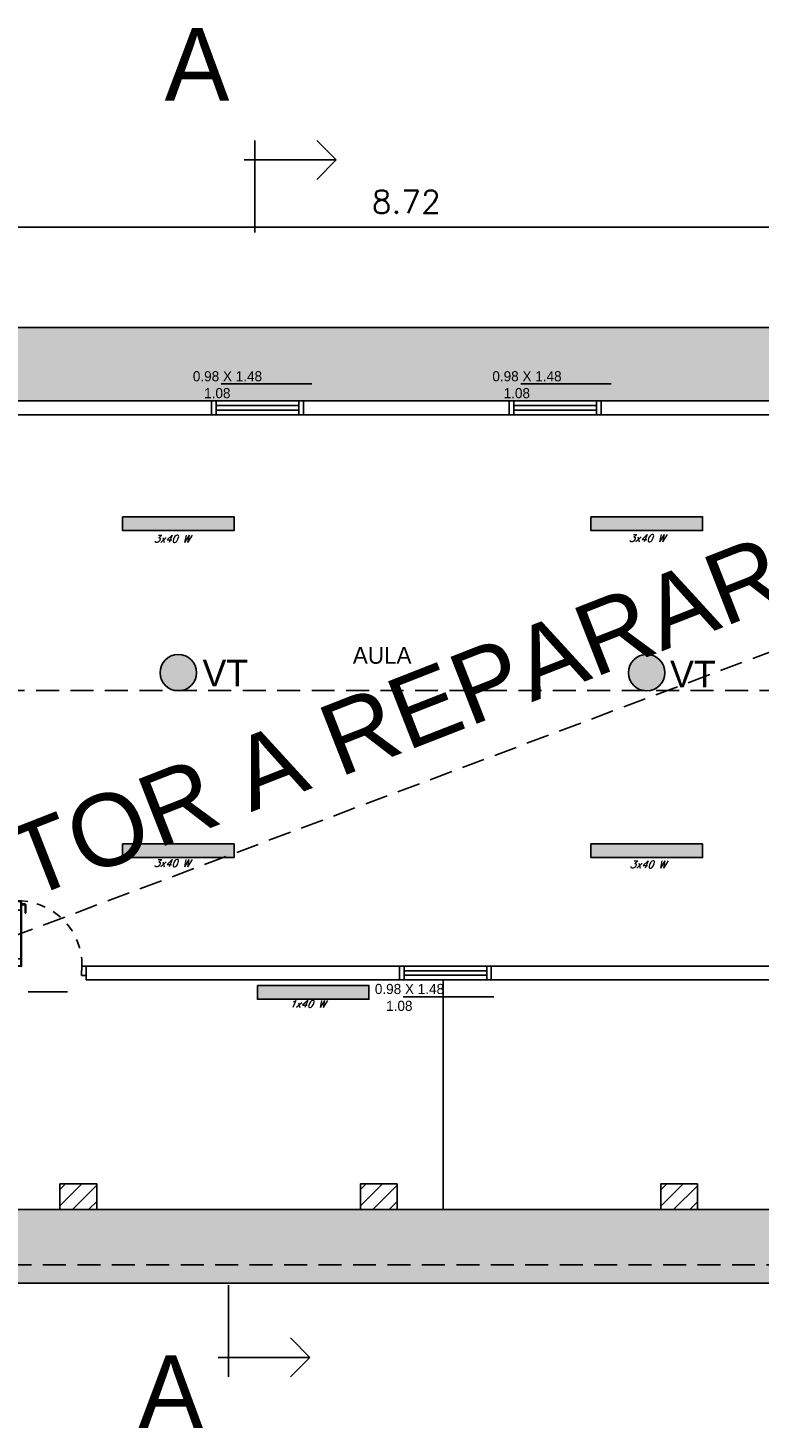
# Model space of a CAD drawing. Header units: millimetres. Extents: x 2152 to 2451, y 445 to 514.
# Tile 17 of 23: x 2390 to 2398, y 476 to 491. Entities that reach past the tile are written whole.
import ezdxf

# ---------------------------------------------------------------- set-up
doc = ezdxf.new("R2010")
doc.units = ezdxf.units.MM
for name, pattern in [('ACAD_ISO04W100', [30, 24, -3, 0, -3]), ('DASHED2', [0.375, 0.25, -0.125]), ('HIDDEN', [0.375, 0.25, -0.125])]:
    doc.linetypes.add(name, pattern=pattern)
for name, color, linetype in [('Abertura', 2, 'Continuous'), ('Cotas', 3, 'Continuous'), ('FOLHA', 2, 'Continuous'), ('PAREDE', 6, 'Continuous')]:
    doc.layers.add(name, color=color, linetype=linetype)
doc.layers.add('P1-HACHURA', color=1, linetype='Continuous', lineweight=5)
doc.styles.add('romans', font='romans.shx', dxfattribs={"oblique": 23})
doc.styles.add('SIMPLEX_8', font='simplex.shx')
doc.dimstyles.new('08', dxfattribs={"dimtxt": 0.25, "dimasz": 0.12, "dimexe": 0, "dimexo": 0, "dimgap": 0.15, "dimtad": 1, "dimzin": 4, "dimdsep": 46, "dimtxsty": 'SIMPLEX_8', "dimblk1": 'D', "dimblk2": 'D', "dimsah": 1, "dimcen": 0.09, "dimse1": 1, "dimse2": 1, "dimclre": 256, "dimclrt": 2, "dimadec": 0, "dimazin": 0, "dimtfac": 1, "dimtmove": 2, "dimatfit": 3, "dimldrblk": 'D', "dimfxl": 1, "dimtolj": 1, "dimtzin": 0, "dimarcsym": 0})

# ---------------------------------------------------------------- blocks, each defined once
blk = doc.blocks.new('puerta70 05')
at = {"color": 1, "linetype": 'Continuous'}
blk.add_line((71.829, 18.746), (71.829, 18.706), dxfattribs=at)
at = {"color": 1, "linetype": 'DASHED2', "ltscale": 0.01}
blk.add_lwpolyline([(71.199, 18.751, -0.402216), (71.909, 19.411, -0.402216)], format="xyb", dxfattribs=at)
at = {"color": 2, "linetype": 'Continuous'}
for points in [[(71.909, 19.411), (71.954, 19.411), (71.954, 19.406), (72.009, 19.406), (72.009, 19.456)], [(71.909, 19.456), (71.909, 19.411)], [(71.909, 18.701), (71.954, 18.701), (71.954, 18.706), (72.009, 18.706), (72.009, 18.656)], [(71.909, 18.656), (71.909, 18.701)]]:
    blk.add_lwpolyline(points, dxfattribs=at)
blk.add_lwpolyline([(71.909, 18.701), (71.199, 18.701), (71.199, 18.751), (71.909, 18.751)], close=True, dxfattribs=at)
at = {"color": 1, "linetype": 'Continuous'}
blk.add_lwpolyline([(71.904, 18.706), (71.204, 18.706), (71.204, 18.746), (71.904, 18.746)], close=True, dxfattribs=at)
for points in [[(71.226, 18.751), (71.226, 18.755)], [(71.226, 18.755), (71.251, 18.755)], [(71.232, 18.755), (71.232, 18.791)], [(71.242, 18.801), (71.332, 18.801)], [(71.242, 18.755), (71.242, 18.791)], [(71.242, 18.791), (71.332, 18.791)], [(71.251, 18.755), (71.251, 18.751)], [(71.299, 18.746), (71.299, 18.706)], [(71.332, 18.801), (71.332, 18.791)], [(71.226, 18.701), (71.226, 18.696)], [(71.226, 18.696), (71.251, 18.696)], [(71.232, 18.696), (71.232, 18.661)], [(71.242, 18.696), (71.242, 18.661)], [(71.242, 18.661), (71.332, 18.661)], [(71.242, 18.651), (71.332, 18.651)], [(71.251, 18.696), (71.251, 18.701)], [(71.332, 18.651), (71.332, 18.661)]]:
    blk.add_lwpolyline(points, dxfattribs=at)
for points in [[(71.232, 18.791, -0.414214), (71.242, 18.801, -0.414214)], [(71.242, 18.651, -0.414214), (71.232, 18.661, -0.414214)]]:
    blk.add_lwpolyline(points, format="xyb", dxfattribs=at)
at = {"linetype": 'Continuous'}
for p in [(71.199, 18.751), (71.904, 18.746), (71.904, 18.746)]:
    blk.add_point(p, dxfattribs=at)
at = {"color": 2, "linetype": 'Continuous'}
blk.add_point((71.909, 18.751), dxfattribs=at)
blk = doc.blocks.new('A$C7BF3546D')
at = {"layer": 'FOLHA'}
for p, q in [((0, 0.788), (0.212, 1)), ((0.887, 0), (0.887, 1)), ((1, 0.788), (0, 0.788)), ((0, 0.788), (0.212, 0.575))]:
    blk.add_line(p, q, dxfattribs=at)
blk = doc.blocks.new('D')
for p, q in [((-1, 0), (1, 0)), ((0, -1), (0, 1))]:
    blk.add_line(p, q)
at = {"color": 4}
blk.add_line((-0.71, -0.71), (0.71, 0.71), dxfattribs=at)
blk = doc.blocks.new('*D130')
at = {"layer": 'Cotas', "color": 0, "linetype": 'ACAD_ISO04W100', "lineweight": -2, "transparency": 16777216}
blk.add_line((2389.644, 488.942), (2398.124, 488.942), dxfattribs=at)
at = {"layer": 'Defpoints', "color": 0, "linetype": 'ACAD_ISO04W100', "transparency": 16777216}
for p in [(2398.244, 488.942), (2389.524, 488.238), (2398.244, 486.85)]:
    blk.add_point(p, dxfattribs=at)
at = {"layer": 'Cotas', "color": 0, "linetype": 'ACAD_ISO04W100', "lineweight": -2, "transparency": 16777216, "xscale": 0.12, "yscale": 0.12, "zscale": 0.12, "rotation": 180}
blk.add_blockref('D', (2389.524, 488.942), dxfattribs=at)
at = {"layer": 'Cotas', "color": 0, "linetype": 'ACAD_ISO04W100', "lineweight": -2, "transparency": 16777216, "xscale": 0.12, "yscale": 0.12, "zscale": 0.12}
blk.add_blockref('D', (2398.244, 488.942), dxfattribs=at)
at = {"layer": 'Cotas', "color": 2, "linetype": 'ACAD_ISO04W100', "transparency": 16777216, "insert": (2393.884, 489.217), "char_height": 0.25, "attachment_point": 5, "style": 'SIMPLEX_8'}
blk.add_mtext('\\A1;8.72', dxfattribs=at)

msp = doc.modelspace()

# ---------------------------------------------------------------- hatches: boundary and pattern name
h = msp.add_hatch()
h.set_pattern_fill('ANSI31', color=1, angle=-180)
h.set_pattern_definition([(225, (2463.50254, 458.69485), (0.08838835, -0.08838835), [])])
h.paths.add_polyline_path([(2390.514, 478.53), (2390.114, 478.53), (2390.114, 478.25), (2390.514, 478.25)])
h = msp.add_hatch()
h.set_pattern_fill('ANSI31', color=1, angle=-180)
h.set_pattern_definition([(225, (2466.77254, 458.69485), (0.08838835, -0.08838835), [])])
h.paths.add_polyline_path([(2393.784, 478.53), (2393.384, 478.53), (2393.384, 478.25), (2393.784, 478.25)])
h = msp.add_hatch()
h.set_pattern_fill('ANSI31', color=1, angle=-180)
h.set_pattern_definition([(225, (2470.04254, 458.69092), (0.08838835, -0.08838835), [])])
h.paths.add_polyline_path([(2397.054, 478.53), (2396.654, 478.53), (2396.654, 478.25), (2397.054, 478.25)])
at = {"layer": 'P1-HACHURA', "linetype": 'ByBlock'}
h = msp.add_hatch(dxfattribs=at)
h.set_pattern_fill('ANGLE', color=256, scale=0.05, style=0)
h.set_pattern_definition([(0, (207.10594, 0), (0, 0.34925), [0.254, -0.09525]), (90, (207.10594, 0), (-0.34925, 2e-17), [0.254, -0.09525])])
h.paths.add_polyline_path([(2406.704, 487.85), (2401.689, 487.85), (2401.689, 487.05), (2406.704, 487.05)])
h.paths.add_polyline_path([(2401.689, 487.85), (2390.951, 487.85), (2390.951, 487.05), (2401.689, 487.05)])
h.paths.add_polyline_path([(2390.951, 487.85), (2379.686, 487.85), (2379.686, 477.45), (2390.951, 477.45), (2390.951, 478.25), (2380.504, 478.25), (2380.504, 487.05), (2390.951, 487.05)])
h.paths.add_polyline_path([(2401.689, 478.25), (2390.951, 478.25), (2390.951, 477.45), (2401.689, 477.45)])
h.paths.add_polyline_path([(2406.704, 478.25), (2401.689, 478.25), (2401.689, 477.45), (2406.704, 477.45)])
at = {"layer": 'PAREDE'}
h = msp.add_hatch(color=3, dxfattribs=at)
h.dxf.hatch_style = 1
h.paths.add_polyline_path([(2392.01, 485.79), (2390.796, 485.79), (2390.796, 485.64), (2392.01, 485.64)])
h = msp.add_hatch(color=3, dxfattribs=at)
h.dxf.hatch_style = 1
h.paths.add_polyline_path([(2397.108, 485.79), (2395.894, 485.79), (2395.894, 485.64), (2397.108, 485.64)])
h = msp.add_hatch(color=2, dxfattribs=at)
h.dxf.hatch_style = 1
h.paths.add_polyline_path([(2391.205, 484.093, 1), (2391.6, 484.093, 1)])
h = msp.add_hatch(color=2, dxfattribs=at)
h.dxf.hatch_style = 1
h.paths.add_polyline_path([(2396.303, 484.093, 1), (2396.698, 484.093, 1)])
h = msp.add_hatch(color=3, dxfattribs=at)
h.dxf.hatch_style = 1
h.paths.add_polyline_path([(2392.01, 482.23), (2390.796, 482.23), (2390.796, 482.08), (2392.01, 482.08)])
h = msp.add_hatch(color=3, dxfattribs=at)
h.dxf.hatch_style = 1
h.paths.add_polyline_path([(2397.108, 482.23), (2395.894, 482.23), (2395.894, 482.08), (2397.108, 482.08)])
h = msp.add_hatch(color=3, dxfattribs=at)
h.dxf.hatch_style = 1
h.paths.add_polyline_path([(2393.477, 480.689), (2392.263, 480.689), (2392.263, 480.539), (2393.477, 480.539)])

# ---------------------------------------------------------------- linework, layer by layer
at = {"color": 6}
for p, q in [((2380.504, 487.85), (2400.594, 487.85)), ((2380.504, 487.05), (2400.594, 487.05)), ((2389.599, 486.9), (2398.172, 486.9)), ((2390.374, 480.9), (2398.169, 480.9)), ((2390.399, 480.9), (2390.399, 480.75)), ((2390.399, 480.75), (2398.394, 480.75))]:
    msp.add_line(p, q, dxfattribs=at)
at = {"color": 1}
for p, q in [((2391.87, 487.235), (2392.855, 487.235)), ((2395.13, 487.235), (2396.114, 487.235)), ((2394.284, 478.25), (2394.284, 480.75)), ((2389.769, 480.618), (2390.198, 480.618)), ((2393.851, 480.567), (2394.836, 480.567)), ((2424.454, 478.25), (2380.504, 478.25)), ((2424.454, 477.45), (2380.504, 477.45))]:
    msp.add_line(p, q, dxfattribs=at)
at = {"color": 2}
for p, q in [((2391.764, 486.9), (2391.764, 487.05)), ((2391.764, 487.05), (2392.764, 487.05)), ((2391.814, 486.9), (2391.814, 487.05)), ((2392.714, 486.9), (2392.714, 487.05)), ((2392.764, 487.05), (2392.764, 486.9)), ((2395.004, 486.9), (2395.004, 487.05)), ((2395.004, 487.05), (2396.004, 487.05)), ((2395.054, 486.9), (2395.054, 487.05)), ((2395.954, 486.9), (2395.954, 487.05)), ((2396.004, 487.05), (2396.004, 486.9)), ((2393.809, 480.9), (2394.809, 480.9)), ((2393.859, 480.75), (2393.859, 480.9)), ((2394.759, 480.75), (2394.759, 480.9)), ((2394.809, 480.9), (2394.809, 480.75)), ((2394.809, 480.75), (2393.809, 480.75)), ((2390.114, 478.251), (2390.114, 478.321)), ((2390.514, 478.321), (2390.514, 478.25))]:
    msp.add_line(p, q, dxfattribs=at)
for p, q in [((2392.764, 487.05), (2392.764, 486.9)), ((2396.004, 487.05), (2396.004, 486.9)), ((2394.809, 480.9), (2394.809, 480.75))]:
    msp.add_line(p, q)
for points in [[(2391.764, 487.05), (2392.764, 487.05), (2392.764, 486.9), (2391.764, 486.9)], [(2395.004, 487.05), (2396.004, 487.05), (2396.004, 486.9), (2395.004, 486.9)], [(2393.809, 480.9), (2394.809, 480.9), (2394.809, 480.75), (2393.809, 480.75)]]:
    msp.add_lwpolyline(points, close=True, dxfattribs=at)
at = {"color": 1}
for points in [[(2391.814, 487), (2392.714, 487)], [(2392.714, 486.95), (2391.814, 486.95)], [(2395.054, 487), (2395.954, 487)], [(2395.954, 486.95), (2395.054, 486.95)], [(2393.859, 480.85), (2394.759, 480.85)], [(2394.759, 480.8), (2393.859, 480.8)]]:
    msp.add_lwpolyline(points, dxfattribs=at)
at = {"color": 5}
for points in [[(2390.514, 478.53), (2390.514, 478.25), (2390.114, 478.25), (2390.114, 478.53)], [(2393.784, 478.53), (2393.784, 478.25), (2393.384, 478.25), (2393.384, 478.53)], [(2397.054, 478.53), (2397.054, 478.25), (2396.654, 478.25), (2396.654, 478.53)]]:
    msp.add_lwpolyline(points, close=True, dxfattribs=at)
at = {"layer": 'Cotas', "color": 3, "linetype": 'HIDDEN'}
for p, q in [((2380.104, 477.65), (2406.704, 487.65)), ((2380.104, 483.9), (2406.504, 483.899)), ((2425.054, 477.65), (2380.504, 477.65))]:
    msp.add_line(p, q, dxfattribs=at)
at = {"layer": 'Cotas', "color": 1}
msp.add_lwpolyline([(2406.704, 478.25), (2406.704, 477.45), (2379.686, 477.45), (2379.686, 487.85), (2406.704, 487.85), (2406.704, 487.05), (2380.504, 487.05), (2380.504, 478.25), (2406.704, 478.25)], dxfattribs=at)
at = {"layer": 'Cotas', "color": 0}
for points in [[(2390.796, 485.79), (2392.01, 485.79), (2392.01, 485.64), (2390.796, 485.64)], [(2395.894, 485.79), (2397.108, 485.79), (2397.108, 485.64), (2395.894, 485.64)], [(2390.796, 482.23), (2392.01, 482.23), (2392.01, 482.08), (2390.796, 482.08)], [(2395.894, 482.23), (2397.108, 482.23), (2397.108, 482.08), (2395.894, 482.08)], [(2392.263, 480.689), (2393.477, 480.689), (2393.477, 480.539), (2392.263, 480.539)]]:
    msp.add_lwpolyline(points, close=True, dxfattribs=at)
for centre in [(2391.402, 484.093), (2396.501, 484.093)]:
    msp.add_circle(centre, 0.198, dxfattribs=at)

# ---------------------------------------------------------------- block references
at = {"layer": 'Abertura', "color": 2, "rotation": 270}
msp.add_blockref('puerta70 05', (2370.943, 552.808), dxfattribs=at)
at = {"layer": 'FOLHA', "color": 1, "xscale": -1}
msp.add_blockref('A$C7BF3546D', (2393.121, 488.885), dxfattribs=at)
at = {"layer": 'FOLHA', "color": 252, "rotation": 180}
msp.add_blockref('A$C7BF3546D', (2392.835, 477.429), dxfattribs=at)

# ---------------------------------------------------------------- texts
for s, width, insert, char_height, attachment_point in [('A', 0.98058, (2391.253, 491.109), 0.791, 1), ('\\A1;{\\fZurich Cn BT|b0|i0|c0|p34;\\C2;     0.98 X 1.48\\P        1.08}', 1.99287, (2391.356, 487.374), 0.11019, 1), ('\\A1;{\\fZurich Cn BT|b0|i0|c0|p34;\\C2;     0.98 X 1.48\\P        1.08}', 1.99287, (2394.616, 487.374), 0.11019, 1), ('\\A1;{\\fZurich Cn BT|b0|i0|c0|p34;\\C2;AULA}', 13.35192, (2393.302, 484.188), 0.18273, 7), ('\\A1;{\\fZurich Cn BT|b0|i0|c0|p34;\\C2;VT}', 0.58534, (2391.666, 483.943), 0.29056, 7), ('\\A1;{\\fZurich Cn BT|b0|i0|c0|p34;\\C2;VT}', 0.58534, (2396.755, 483.932), 0.29056, 7), ('\\A1;{\\fZurich Cn BT|b0|i0|c0|p34;\\C2;     0.98 X 1.48\\P        1.08}', 1.99287, (2393.337, 480.706), 0.11019, 1), ('A', 0.98058, (2390.967, 476.664), 0.791, 1)]:
    msp.add_mtext_dynamic_manual_height_columns(s, width=width, gutter_width=1, heights=[0], dxfattribs=dict(insert=insert, char_height=char_height, attachment_point=attachment_point))
at = {"insert": (2387.672, 480.793), "char_height": 0.78243, "attachment_point": 7, "rotation": 21.3757}
msp.add_mtext_dynamic_manual_height_columns('\\A1;{\\fArial|b0|i0|c0|p34;\\C2;SECTOR A REPARAR}', width=12.80121, gutter_width=1, heights=[0], dxfattribs=at)
at = {"layer": 'Cotas', "color": 2, "char_height": 0.0779, "attachment_point": 1, "style": 'romans'}
for s, insert in [('3x40 W', (2391.136, 485.589)), ('3x40 W', (2396.306, 485.596)), ('3x40 W', (2391.135, 482.059)), ('3x40 W', (2396.316, 482.045)), ('1x40 W', (2392.611, 480.526))]:
    msp.add_mtext_dynamic_manual_height_columns(s, width=0.57118, gutter_width=12.5, heights=[0], dxfattribs=dict(at, insert=insert))

# ---------------------------------------------------------------- dimensions: what is measured, and where the dimension line sits
at = {"layer": 'Cotas', "color": 1, "linetype": 'ACAD_ISO04W100'}
dim = msp.add_linear_dim(base=(2398.244, 488.942), p1=(2389.524, 488.238), p2=(2398.244, 486.85), dimstyle='08', dxfattribs=at)
dim.commit()
dim.dimension.update_dxf_attribs({"geometry": '*D130', "text_midpoint": (2393.884, 489.217)})

doc.saveas('drawing.dxf')
